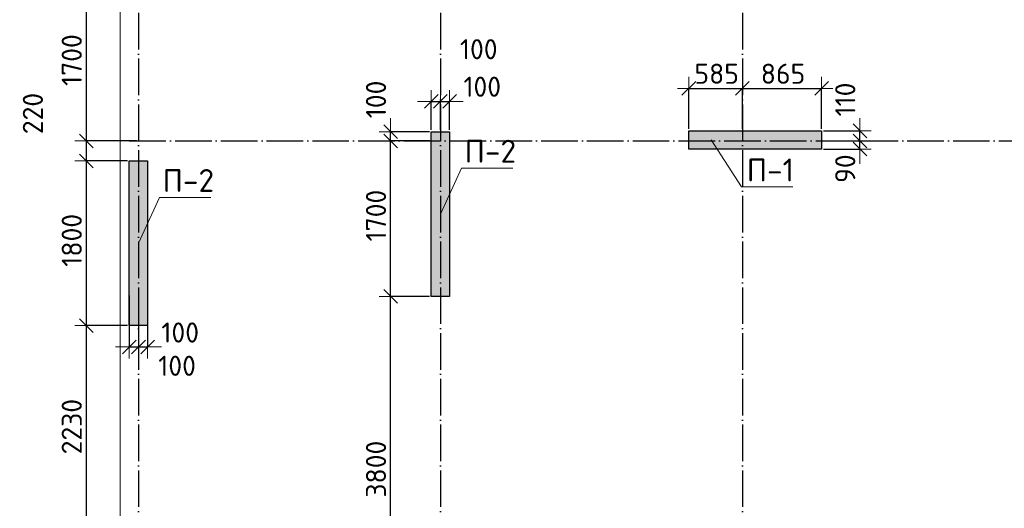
# Model space of a CAD drawing. Header units: millimetres. Extents: x 24002 to 102045, y -250 to 61883.
# Tile 17 of 31: x 24002 to 34762, y 42683 to 48025. Entities that reach past the tile are written whole.
import ezdxf

# ---------------------------------------------------------------- set-up
doc = ezdxf.new("R2010")
doc.units = ezdxf.units.MM
doc.header["$PDMODE"] = 65
doc.linetypes.add('______11', pattern=[500, 400, -50, 0, -50])
doc.linetypes.add('______5', pattern=[1100, 800, -100, 100, -100])
for name, color, linetype, lineweight in [('Standard', 7, 'Continuous', 25), ('Высотная отметка (отверстия)', 7, 'Continuous', 13), ('Размерная линия_ общее', 7, 'Continuous', 13)]:
    doc.layers.add(name, color=color, linetype=linetype, lineweight=lineweight)
doc.layers.add('Осевая линия_ общее', color=7, linetype='______5', lineweight=13, true_color=0xa0a0a0)
doc.styles.add('ISOCPEUR', font='ISOCPEUR')
doc.dimstyles.new('DIMSTYLE_12', dxfattribs={"dimtxt": 220, "dimasz": 250, "dimexe": 0, "dimexo": 0, "dimgap": 110, "dimtad": 2, "dimdec": 0, "dimrnd": 5, "dimzin": 12, "dimdsep": 46, "dimtxsty": 'ISOCPEUR', "dimblk1": 'ALL_ML_STRICH', "dimblk2": 'ALL_ML_STRICH', "dimsah": 1, "dimcen": 0, "dimclrd": 7, "dimclre": 256, "dimclrt": 7, "dimadec": 0, "dimazin": 0, "dimtfac": 1, "dimtdec": 0, "dimtix": 1, "dimtmove": 2, "dimatfit": 3, "dimfxl": 0, "dimtzin": 0, "dimlwd": 0, "dimlwe": -3, "dimarcsym": 0})
doc.dimstyles.new('DIMSTYLE_13', dxfattribs={"dimtxt": 220, "dimasz": 250, "dimexe": 0, "dimexo": 0, "dimgap": 110, "dimtad": 0, "dimdec": 0, "dimrnd": 5, "dimzin": 12, "dimdsep": 46, "dimtxsty": 'ISOCPEUR', "dimblk1": 'ALL_ML_STRICH', "dimblk2": 'ALL_ML_STRICH', "dimsah": 1, "dimcen": 0, "dimclrd": 7, "dimclre": 256, "dimclrt": 7, "dimadec": 0, "dimazin": 0, "dimtfac": 1, "dimtdec": 0, "dimtix": 1, "dimtmove": 2, "dimatfit": 3, "dimfxl": 0, "dimtvp": 1.2, "dimtzin": 0, "dimlwd": 0, "dimlwe": -3, "dimarcsym": 0})
doc.dimstyles.new('DIMSTYLE_9', dxfattribs={"dimtxt": 220, "dimasz": 250, "dimexe": 0, "dimexo": 0, "dimgap": 110, "dimtad": 2, "dimdec": 0, "dimrnd": 5, "dimzin": 12, "dimdsep": 46, "dimtxsty": 'ISOCPEUR', "dimblk1": 'ALL_ML_STRICH', "dimblk2": 'ALL_ML_STRICH', "dimsah": 1, "dimcen": 0, "dimclrd": 7, "dimclre": 256, "dimclrt": 7, "dimadec": 0, "dimazin": 0, "dimtfac": 1, "dimtdec": 0, "dimtix": 1, "dimtmove": 2, "dimatfit": 3, "dimfxl": 0, "dimtvp": 1.2, "dimtzin": 0, "dimlwd": 0, "dimlwe": -3, "dimarcsym": 0})

# ---------------------------------------------------------------- blocks, each defined once
blk = doc.blocks.new('ALL_ML_STRICH')
at = {"color": 0, "linetype": 'ByBlock', "lineweight": -2}
for p, q in [((0, -0.5), (0, 0.5)), ((-1, 0), (0.5, 0)), ((-0.3, -0.3), (0.3, 0.3))]:
    blk.add_line(p, q, dxfattribs=at)
blk = doc.blocks.new('*D43')
at = {"layer": 'DEFPOINTS', "color": 7, "linetype": 'Continuous', "lineweight": 13, "transparency": 33554687}
for p in [(28500, 45000), (28056, 41200), (28470, 41200)]:
    blk.add_point(p, dxfattribs=at)
at = {"layer": 'Размерная линия_ общее', "color": 253, "linetype": 'Continuous', "lineweight": -2, "true_color": 0xa0a0a0, "transparency": 33554687}
for p, q in [((28480, 45000), (28056, 45000)), ((28450, 41200), (28056, 41200))]:
    blk.add_line(p, q, dxfattribs=at)
at = {"layer": 'Размерная линия_ общее', "color": 7, "linetype": 'Continuous', "lineweight": -2, "transparency": 33554687}
blk.add_line((28056, 41200), (28056, 45000), dxfattribs=at)
at = {"layer": 'Размерная линия_ общее', "color": 7, "linetype": 'Continuous', "lineweight": 13, "transparency": 33554687, "xscale": 250, "yscale": 250, "zscale": 250}
for p, rotation in [((28056, 45000), 90), ((28056, 41200), 270)]:
    blk.add_blockref('ALL_ML_STRICH', p, dxfattribs=dict(at, rotation=rotation))
at = {"layer": 'Размерная линия_ общее', "color": 7, "linetype": 'Continuous', "lineweight": 13, "transparency": 33554687, "insert": (27896, 43111), "char_height": 220, "width": 880, "attachment_point": 5, "rotation": 90, "style": 'ISOCPEUR'}
blk.add_mtext('\\A1;{3800}', dxfattribs=at)
blk = doc.blocks.new('*D44')
at = {"layer": 'DEFPOINTS', "color": 7, "linetype": 'Continuous', "lineweight": 13, "transparency": 33554687}
for p in [(28500, 46700), (28056, 45000), (28500, 45000)]:
    blk.add_point(p, dxfattribs=at)
at = {"layer": 'Размерная линия_ общее', "color": 253, "linetype": 'Continuous', "lineweight": -2, "true_color": 0xa0a0a0, "transparency": 33554687}
for p, q in [((28480, 46700), (28056, 46700)), ((28480, 45000), (28056, 45000))]:
    blk.add_line(p, q, dxfattribs=at)
at = {"layer": 'Размерная линия_ общее', "color": 7, "linetype": 'Continuous', "lineweight": -2, "transparency": 33554687}
blk.add_line((28056, 45000), (28056, 46700), dxfattribs=at)
at = {"layer": 'Размерная линия_ общее', "color": 7, "linetype": 'Continuous', "lineweight": 13, "transparency": 33554687, "xscale": 250, "yscale": 250, "zscale": 250}
for p, rotation in [((28056, 46700), 90), ((28056, 45000), 270)]:
    blk.add_blockref('ALL_ML_STRICH', p, dxfattribs=dict(at, rotation=rotation))
at = {"layer": 'Размерная линия_ общее', "color": 7, "linetype": 'Continuous', "lineweight": 13, "transparency": 33554687, "insert": (27896, 45883), "char_height": 220, "width": 880, "attachment_point": 5, "rotation": 90, "style": 'ISOCPEUR'}
blk.add_mtext('\\A1;{1700}', dxfattribs=at)
blk = doc.blocks.new('*D45')
at = {"layer": 'DEFPOINTS', "color": 7, "linetype": 'Continuous', "lineweight": 13, "transparency": 33554687}
for p in [(28500, 46800), (28056, 46700), (28500, 46700)]:
    blk.add_point(p, dxfattribs=at)
at = {"layer": 'Размерная линия_ общее', "color": 253, "linetype": 'Continuous', "lineweight": -2, "true_color": 0xa0a0a0, "transparency": 33554687}
for p, q in [((28480, 46800), (28056, 46800)), ((28480, 46700), (28056, 46700))]:
    blk.add_line(p, q, dxfattribs=at)
at = {"layer": 'Размерная линия_ общее', "color": 7, "linetype": 'Continuous', "lineweight": -2, "transparency": 33554687}
blk.add_line((28056, 46700), (28056, 46800), dxfattribs=at)
at = {"layer": 'Размерная линия_ общее', "color": 7, "linetype": 'Continuous', "lineweight": 13, "transparency": 33554687, "xscale": 250, "yscale": 250, "zscale": 250}
for p, rotation in [((28056, 46700), 270), ((28056, 46800), 90)]:
    blk.add_blockref('ALL_ML_STRICH', p, dxfattribs=dict(at, rotation=rotation))
at = {"layer": 'Размерная линия_ общее', "color": 7, "linetype": 'Continuous', "lineweight": 13, "transparency": 33554687, "insert": (27896, 47153), "char_height": 220, "width": 660, "attachment_point": 5, "rotation": 90, "style": 'ISOCPEUR'}
blk.add_mtext('\\A1;{100}', dxfattribs=at)
blk = doc.blocks.new('*D96')
at = {"layer": 'DEFPOINTS', "color": 7, "linetype": 'Continuous', "lineweight": 13, "transparency": 33554687}
for p in [(31315, 47274), (31315, 46810), (31900, 46810)]:
    blk.add_point(p, dxfattribs=at)
at = {"layer": 'Размерная линия_ общее', "color": 253, "linetype": 'Continuous', "lineweight": -2, "true_color": 0xa0a0a0, "transparency": 33554687}
for p, q in [((31315, 46830), (31315, 47274)), ((31900, 46830), (31900, 47274))]:
    blk.add_line(p, q, dxfattribs=at)
at = {"layer": 'Размерная линия_ общее', "color": 7, "linetype": 'Continuous', "lineweight": -2, "transparency": 33554687}
blk.add_line((31315, 47274), (31900, 47274), dxfattribs=at)
at = {"layer": 'Размерная линия_ общее', "color": 7, "linetype": 'Continuous', "lineweight": 13, "transparency": 33554687, "xscale": 250, "yscale": 250, "zscale": 250, "rotation": 180}
blk.add_blockref('ALL_ML_STRICH', (31315, 47274), dxfattribs=at)
at = {"layer": 'Размерная линия_ общее', "color": 7, "linetype": 'Continuous', "lineweight": 13, "transparency": 33554687, "xscale": 250, "yscale": 250, "zscale": 250}
blk.add_blockref('ALL_ML_STRICH', (31900, 47274), dxfattribs=at)
at = {"layer": 'Размерная линия_ общее', "color": 7, "linetype": 'Continuous', "lineweight": 13, "transparency": 33554687, "insert": (31619, 47434), "char_height": 220, "width": 660, "attachment_point": 5, "style": 'ISOCPEUR'}
blk.add_mtext('\\A1;{585}', dxfattribs=at)
blk = doc.blocks.new('*D97')
at = {"layer": 'DEFPOINTS', "color": 7, "linetype": 'Continuous', "lineweight": 13, "transparency": 33554687}
for p in [(31900, 47274), (31900, 46810), (32765, 46810)]:
    blk.add_point(p, dxfattribs=at)
at = {"layer": 'Размерная линия_ общее', "color": 253, "linetype": 'Continuous', "lineweight": -2, "true_color": 0xa0a0a0, "transparency": 33554687}
for p, q in [((31900, 46830), (31900, 47274)), ((32765, 46830), (32765, 47274))]:
    blk.add_line(p, q, dxfattribs=at)
at = {"layer": 'Размерная линия_ общее', "color": 7, "linetype": 'Continuous', "lineweight": -2, "transparency": 33554687}
blk.add_line((31900, 47274), (32765, 47274), dxfattribs=at)
at = {"layer": 'Размерная линия_ общее', "color": 7, "linetype": 'Continuous', "lineweight": 13, "transparency": 33554687, "xscale": 250, "yscale": 250, "zscale": 250, "rotation": 180}
blk.add_blockref('ALL_ML_STRICH', (31900, 47274), dxfattribs=at)
at = {"layer": 'Размерная линия_ общее', "color": 7, "linetype": 'Continuous', "lineweight": 13, "transparency": 33554687, "xscale": 250, "yscale": 250, "zscale": 250}
blk.add_blockref('ALL_ML_STRICH', (32765, 47274), dxfattribs=at)
at = {"layer": 'Размерная линия_ общее', "color": 7, "linetype": 'Continuous', "lineweight": 13, "transparency": 33554687, "insert": (32344, 47434), "char_height": 220, "width": 660, "attachment_point": 5, "style": 'ISOCPEUR'}
blk.add_mtext('\\A1;{865}', dxfattribs=at)
blk = doc.blocks.new('*D100')
at = {"layer": 'DEFPOINTS', "color": 7, "linetype": 'Continuous', "lineweight": 13, "transparency": 33554687}
for p in [(25200, 45030), (25300, 45030), (25200, 44447)]:
    blk.add_point(p, dxfattribs=at)
at = {"layer": 'Размерная линия_ общее', "color": 253, "linetype": 'Continuous', "lineweight": -2, "true_color": 0xa0a0a0, "transparency": 33554687}
for p, q in [((25200, 45010), (25200, 44447)), ((25300, 45010), (25300, 44447))]:
    blk.add_line(p, q, dxfattribs=at)
at = {"layer": 'Размерная линия_ общее', "color": 7, "linetype": 'Continuous', "lineweight": -2, "transparency": 33554687}
blk.add_line((25200, 44447), (25300, 44447), dxfattribs=at)
at = {"layer": 'Размерная линия_ общее', "color": 7, "linetype": 'Continuous', "lineweight": 13, "transparency": 33554687, "xscale": 250, "yscale": 250, "zscale": 250}
blk.add_blockref('ALL_ML_STRICH', (25300, 44447), dxfattribs=at)
at = {"layer": 'Размерная линия_ общее', "color": 7, "linetype": 'Continuous', "lineweight": 13, "transparency": 33554687, "xscale": 250, "yscale": 250, "zscale": 250, "rotation": 180}
blk.add_blockref('ALL_ML_STRICH', (25200, 44447), dxfattribs=at)
at = {"layer": 'Размерная линия_ общее', "color": 7, "linetype": 'Continuous', "lineweight": 13, "transparency": 33554687, "insert": (25722, 44241), "char_height": 220, "width": 660, "attachment_point": 5, "style": 'ISOCPEUR'}
blk.add_mtext('\\A1;{100}', dxfattribs=at)
blk = doc.blocks.new('*D101')
at = {"layer": 'DEFPOINTS', "color": 7, "linetype": 'Continuous', "lineweight": 13, "transparency": 33554687}
for p in [(25300, 45030), (25400, 45030), (25300, 44447)]:
    blk.add_point(p, dxfattribs=at)
at = {"layer": 'Размерная линия_ общее', "color": 253, "linetype": 'Continuous', "lineweight": -2, "true_color": 0xa0a0a0, "transparency": 33554687}
for p, q in [((25300, 45010), (25300, 44447)), ((25400, 45010), (25400, 44447))]:
    blk.add_line(p, q, dxfattribs=at)
at = {"layer": 'Размерная линия_ общее', "color": 7, "linetype": 'Continuous', "lineweight": -2, "transparency": 33554687}
blk.add_line((25300, 44447), (25400, 44447), dxfattribs=at)
at = {"layer": 'Размерная линия_ общее', "color": 7, "linetype": 'Continuous', "lineweight": 13, "transparency": 33554687, "xscale": 250, "yscale": 250, "zscale": 250}
blk.add_blockref('ALL_ML_STRICH', (25400, 44447), dxfattribs=at)
at = {"layer": 'Размерная линия_ общее', "color": 7, "linetype": 'Continuous', "lineweight": 13, "transparency": 33554687, "xscale": 250, "yscale": 250, "zscale": 250, "rotation": 180}
blk.add_blockref('ALL_ML_STRICH', (25300, 44447), dxfattribs=at)
at = {"layer": 'Размерная линия_ общее', "color": 7, "linetype": 'Continuous', "lineweight": 13, "transparency": 33554687, "insert": (25756, 44605), "char_height": 220, "width": 660, "attachment_point": 5, "style": 'ISOCPEUR'}
blk.add_mtext('\\A1;{100}', dxfattribs=at)
blk = doc.blocks.new('*D109')
at = {"layer": 'DEFPOINTS', "color": 7, "linetype": 'Continuous', "lineweight": 13, "transparency": 33554687}
for p in [(28500, 47131), (28500, 46800), (28600, 46800)]:
    blk.add_point(p, dxfattribs=at)
at = {"layer": 'Размерная линия_ общее', "color": 253, "linetype": 'Continuous', "lineweight": -2, "true_color": 0xa0a0a0, "transparency": 33554687}
for p, q in [((28500, 46820), (28500, 47131)), ((28600, 46820), (28600, 47131))]:
    blk.add_line(p, q, dxfattribs=at)
at = {"layer": 'Размерная линия_ общее', "color": 7, "linetype": 'Continuous', "lineweight": -2, "transparency": 33554687}
blk.add_line((28500, 47131), (28600, 47131), dxfattribs=at)
at = {"layer": 'Размерная линия_ общее', "color": 7, "linetype": 'Continuous', "lineweight": 13, "transparency": 33554687, "xscale": 250, "yscale": 250, "zscale": 250}
blk.add_blockref('ALL_ML_STRICH', (28600, 47131), dxfattribs=at)
at = {"layer": 'Размерная линия_ общее', "color": 7, "linetype": 'Continuous', "lineweight": 13, "transparency": 33554687, "xscale": 250, "yscale": 250, "zscale": 250, "rotation": 180}
blk.add_blockref('ALL_ML_STRICH', (28500, 47131), dxfattribs=at)
at = {"layer": 'Размерная линия_ общее', "color": 7, "linetype": 'Continuous', "lineweight": 13, "transparency": 33554687, "insert": (29019, 47702), "char_height": 220, "width": 660, "attachment_point": 5, "style": 'ISOCPEUR'}
blk.add_mtext('\\A1;{100}', dxfattribs=at)
blk = doc.blocks.new('*D110')
at = {"layer": 'DEFPOINTS', "color": 7, "linetype": 'Continuous', "lineweight": 13, "transparency": 33554687}
for p in [(28600, 47131), (28600, 46800), (28700, 46800)]:
    blk.add_point(p, dxfattribs=at)
at = {"layer": 'Размерная линия_ общее', "color": 253, "linetype": 'Continuous', "lineweight": -2, "true_color": 0xa0a0a0, "transparency": 33554687}
for p, q in [((28600, 46820), (28600, 47131)), ((28700, 46820), (28700, 47131))]:
    blk.add_line(p, q, dxfattribs=at)
at = {"layer": 'Размерная линия_ общее', "color": 7, "linetype": 'Continuous', "lineweight": -2, "transparency": 33554687}
blk.add_line((28600, 47131), (28700, 47131), dxfattribs=at)
at = {"layer": 'Размерная линия_ общее', "color": 7, "linetype": 'Continuous', "lineweight": 13, "transparency": 33554687, "xscale": 250, "yscale": 250, "zscale": 250}
blk.add_blockref('ALL_ML_STRICH', (28700, 47131), dxfattribs=at)
at = {"layer": 'Размерная линия_ общее', "color": 7, "linetype": 'Continuous', "lineweight": 13, "transparency": 33554687, "xscale": 250, "yscale": 250, "zscale": 250, "rotation": 180}
blk.add_blockref('ALL_ML_STRICH', (28600, 47131), dxfattribs=at)
at = {"layer": 'Размерная линия_ общее', "color": 7, "linetype": 'Continuous', "lineweight": 13, "transparency": 33554687, "insert": (29057, 47292), "char_height": 220, "width": 660, "attachment_point": 5, "style": 'ISOCPEUR'}
blk.add_mtext('\\A1;{100}', dxfattribs=at)
blk = doc.blocks.new('*D151')
at = {"layer": 'DEFPOINTS', "color": 7, "linetype": 'Continuous', "lineweight": 13, "transparency": 33554687}
for p in [(32765, 46700), (32765, 46610), (33184, 46610)]:
    blk.add_point(p, dxfattribs=at)
at = {"layer": 'Размерная линия_ общее', "color": 253, "linetype": 'Continuous', "lineweight": -2, "true_color": 0xa0a0a0, "transparency": 33554687}
for p, q in [((32785, 46700), (33184, 46700)), ((32785, 46610), (33184, 46610))]:
    blk.add_line(p, q, dxfattribs=at)
at = {"layer": 'Размерная линия_ общее', "color": 7, "linetype": 'Continuous', "lineweight": -2, "transparency": 33554687}
blk.add_line((33184, 46610), (33184, 46700), dxfattribs=at)
at = {"layer": 'Размерная линия_ общее', "color": 7, "linetype": 'Continuous', "lineweight": 13, "transparency": 33554687, "xscale": 250, "yscale": 250, "zscale": 250}
for p, rotation in [((33184, 46610), 270), ((33184, 46700), 90)]:
    blk.add_blockref('ALL_ML_STRICH', p, dxfattribs=dict(at, rotation=rotation))
at = {"layer": 'Размерная линия_ общее', "color": 7, "linetype": 'Continuous', "lineweight": 13, "transparency": 33554687, "insert": (33024, 46396), "char_height": 220, "width": 440, "attachment_point": 5, "rotation": 90, "style": 'ISOCPEUR'}
blk.add_mtext('\\A1;{90}', dxfattribs=at)
blk = doc.blocks.new('*D152')
at = {"layer": 'DEFPOINTS', "color": 7, "linetype": 'Continuous', "lineweight": 13, "transparency": 33554687}
for p in [(32765, 46810), (32765, 46700), (33184, 46700)]:
    blk.add_point(p, dxfattribs=at)
at = {"layer": 'Размерная линия_ общее', "color": 253, "linetype": 'Continuous', "lineweight": -2, "true_color": 0xa0a0a0, "transparency": 33554687}
for p, q in [((32785, 46810), (33184, 46810)), ((32785, 46700), (33184, 46700))]:
    blk.add_line(p, q, dxfattribs=at)
at = {"layer": 'Размерная линия_ общее', "color": 7, "linetype": 'Continuous', "lineweight": -2, "transparency": 33554687}
blk.add_line((33184, 46700), (33184, 46810), dxfattribs=at)
at = {"layer": 'Размерная линия_ общее', "color": 7, "linetype": 'Continuous', "lineweight": 13, "transparency": 33554687, "xscale": 250, "yscale": 250, "zscale": 250}
for p, rotation in [((33184, 46700), 270), ((33184, 46810), 90)]:
    blk.add_blockref('ALL_ML_STRICH', p, dxfattribs=dict(at, rotation=rotation))
at = {"layer": 'Размерная линия_ общее', "color": 7, "linetype": 'Continuous', "lineweight": 13, "transparency": 33554687, "insert": (33024, 47152), "char_height": 220, "width": 660, "attachment_point": 5, "rotation": 90, "style": 'ISOCPEUR'}
blk.add_mtext('\\A1;{110}', dxfattribs=at)
blk = doc.blocks.new('*D163')
at = {"layer": 'DEFPOINTS', "color": 7, "linetype": 'Continuous', "lineweight": 13, "transparency": 33554687}
for p in [(25200, 44680), (24731, 42450), (25200, 42450)]:
    blk.add_point(p, dxfattribs=at)
at = {"layer": 'Размерная линия_ общее', "color": 253, "linetype": 'Continuous', "lineweight": -2, "true_color": 0xa0a0a0, "transparency": 33554687}
for p, q in [((25180, 44680), (24731, 44680)), ((25180, 42450), (24731, 42450))]:
    blk.add_line(p, q, dxfattribs=at)
at = {"layer": 'Размерная линия_ общее', "color": 7, "linetype": 'Continuous', "lineweight": -2, "transparency": 33554687}
blk.add_line((24731, 42450), (24731, 44680), dxfattribs=at)
at = {"layer": 'Размерная линия_ общее', "color": 7, "linetype": 'Continuous', "lineweight": 13, "transparency": 33554687, "xscale": 250, "yscale": 250, "zscale": 250}
for p, rotation in [((24731, 44680), 90), ((24731, 42450), 270)]:
    blk.add_blockref('ALL_ML_STRICH', p, dxfattribs=dict(at, rotation=rotation))
at = {"layer": 'Размерная линия_ общее', "color": 7, "linetype": 'Continuous', "lineweight": 13, "transparency": 33554687, "insert": (24571, 43576), "char_height": 220, "width": 880, "attachment_point": 5, "rotation": 90, "style": 'ISOCPEUR'}
blk.add_mtext('\\A1;{2230}', dxfattribs=at)
blk = doc.blocks.new('*D164')
at = {"layer": 'DEFPOINTS', "color": 7, "linetype": 'Continuous', "lineweight": 13, "transparency": 33554687}
for p in [(25200, 46480), (24731, 44680), (25200, 44680)]:
    blk.add_point(p, dxfattribs=at)
at = {"layer": 'Размерная линия_ общее', "color": 253, "linetype": 'Continuous', "lineweight": -2, "true_color": 0xa0a0a0, "transparency": 33554687}
for p, q in [((25180, 46480), (24731, 46480)), ((25180, 44680), (24731, 44680))]:
    blk.add_line(p, q, dxfattribs=at)
at = {"layer": 'Размерная линия_ общее', "color": 7, "linetype": 'Continuous', "lineweight": -2, "transparency": 33554687}
blk.add_line((24731, 44680), (24731, 46480), dxfattribs=at)
at = {"layer": 'Размерная линия_ общее', "color": 7, "linetype": 'Continuous', "lineweight": 13, "transparency": 33554687, "xscale": 250, "yscale": 250, "zscale": 250}
for p, rotation in [((24731, 46480), 90), ((24731, 44680), 270)]:
    blk.add_blockref('ALL_ML_STRICH', p, dxfattribs=dict(at, rotation=rotation))
at = {"layer": 'Размерная линия_ общее', "color": 7, "linetype": 'Continuous', "lineweight": 13, "transparency": 33554687, "insert": (24571, 45613), "char_height": 220, "width": 880, "attachment_point": 5, "rotation": 90, "style": 'ISOCPEUR'}
blk.add_mtext('\\A1;{1800}', dxfattribs=at)
blk = doc.blocks.new('*D165')
at = {"layer": 'DEFPOINTS', "color": 7, "linetype": 'Continuous', "lineweight": 13, "transparency": 33554687}
for p in [(25300, 46700), (24731, 46480), (25200, 46480)]:
    blk.add_point(p, dxfattribs=at)
at = {"layer": 'Размерная линия_ общее', "color": 253, "linetype": 'Continuous', "lineweight": -2, "true_color": 0xa0a0a0, "transparency": 33554687}
for p, q in [((25280, 46700), (24731, 46700)), ((25180, 46480), (24731, 46480))]:
    blk.add_line(p, q, dxfattribs=at)
at = {"layer": 'Размерная линия_ общее', "color": 7, "linetype": 'Continuous', "lineweight": -2, "transparency": 33554687}
blk.add_line((24731, 46480), (24731, 46700), dxfattribs=at)
at = {"layer": 'Размерная линия_ общее', "color": 7, "linetype": 'Continuous', "lineweight": 13, "transparency": 33554687, "xscale": 250, "yscale": 250, "zscale": 250}
for p, rotation in [((24731, 46700), 90), ((24731, 46480), 270)]:
    blk.add_blockref('ALL_ML_STRICH', p, dxfattribs=dict(at, rotation=rotation))
at = {"layer": 'Размерная линия_ общее', "color": 7, "linetype": 'Continuous', "lineweight": 13, "transparency": 33554687, "insert": (24146, 46999), "char_height": 220, "width": 660, "attachment_point": 5, "rotation": 90, "style": 'ISOCPEUR'}
blk.add_mtext('\\A1;{220}', dxfattribs=at)
blk = doc.blocks.new('*D166')
at = {"layer": 'DEFPOINTS', "color": 7, "linetype": 'Continuous', "lineweight": 13, "transparency": 33554687}
for p in [(25300, 48400), (24731, 46700), (25300, 46700)]:
    blk.add_point(p, dxfattribs=at)
at = {"layer": 'Размерная линия_ общее', "color": 253, "linetype": 'Continuous', "lineweight": -2, "true_color": 0xa0a0a0, "transparency": 33554687}
for p, q in [((25280, 48400), (24731, 48400)), ((25280, 46700), (24731, 46700))]:
    blk.add_line(p, q, dxfattribs=at)
at = {"layer": 'Размерная линия_ общее', "color": 7, "linetype": 'Continuous', "lineweight": -2, "transparency": 33554687}
blk.add_line((24731, 46700), (24731, 48400), dxfattribs=at)
at = {"layer": 'Размерная линия_ общее', "color": 7, "linetype": 'Continuous', "lineweight": 13, "transparency": 33554687, "xscale": 250, "yscale": 250, "zscale": 250}
for p, rotation in [((24731, 48400), 90), ((24731, 46700), 270)]:
    blk.add_blockref('ALL_ML_STRICH', p, dxfattribs=dict(at, rotation=rotation))
at = {"layer": 'Размерная линия_ общее', "color": 7, "linetype": 'Continuous', "lineweight": 13, "transparency": 33554687, "insert": (24571, 47583), "char_height": 220, "width": 880, "attachment_point": 5, "rotation": 90, "style": 'ISOCPEUR'}
blk.add_mtext('\\A1;{1700}', dxfattribs=at)

msp = doc.modelspace()

# ---------------------------------------------------------------- hatches: boundary and pattern name
at = {"linetype": 'Continuous', "lineweight": 13, "transparency": 33554687}
for points in [[(28500, 45000), (28700, 45000), (28700, 46800), (28500, 46800)], [(25200, 44680), (25400, 44680), (25400, 46480), (25200, 46480)]]:
    msp.add_hatch(color=7, dxfattribs=at).paths.add_polyline_path(points)
at = {"layer": 'Standard', "linetype": 'Continuous', "lineweight": 13, "transparency": 33554687}
msp.add_hatch(color=7, dxfattribs=at).paths.add_polyline_path([(32765, 46610), (32765, 46810), (31315, 46810), (31315, 46610)])

# ---------------------------------------------------------------- linework, layer by layer
at = {"color": 7, "linetype": 'Continuous', "lineweight": -3, "transparency": 33554687}
for p, q in [((28500, 45000), (28500, 46800)), ((28500, 46800), (28700, 46800)), ((28700, 46800), (28700, 45000)), ((25200, 44680), (25200, 46480)), ((25200, 46480), (25400, 46480)), ((25400, 46480), (25400, 44680)), ((28700, 45000), (28500, 45000)), ((25400, 44680), (25200, 44680))]:
    msp.add_line(p, q, dxfattribs=at)
at = {"layer": 'Standard', "color": 7, "linetype": 'Continuous', "lineweight": -3, "transparency": 33554687}
for p, q in [((31315, 46610), (31315, 46810)), ((31315, 46810), (32765, 46810)), ((32765, 46810), (32765, 46610)), ((32765, 46610), (31315, 46610))]:
    msp.add_line(p, q, dxfattribs=at)
at = {"layer": 'Standard', "color": 7, "linetype": 'Continuous', "lineweight": 13, "transparency": 33554687}
msp.add_lwpolyline([(25100, 39650), (67580, 39650), (67580, 54200), (25100, 54200), (25100, 39650)], dxfattribs=at)
at = {"layer": 'Высотная отметка (отверстия)', "color": 7, "linetype": 'Continuous', "lineweight": 13, "transparency": 33554687}
for points in [[(31560, 46710), (31891.2, 46196.5), (32451.2, 46196.5)], [(28600, 45900), (28830.7, 46401.9), (29390.7, 46401.9)], [(25300, 45580), (25530.7, 46081.9), (26090.7, 46081.9)]]:
    msp.add_lwpolyline(points, dxfattribs=at)
at = {"layer": 'Осевая линия_ общее', "color": 253, "linetype": '______11', "lineweight": -3, "true_color": 0xa0a0a0, "transparency": 33554687}
for p, q in [((25300, 54100), (25300, 37910.9)), ((28600, 54100), (28600, 37910.9)), ((31900, 54100), (31900, 37910.9)), ((25200, 46700), (69209.2, 46700))]:
    msp.add_line(p, q, dxfattribs=at)

# ---------------------------------------------------------------- texts
at = {"layer": 'Высотная отметка (отверстия)', "color": 7, "linetype": 'Continuous', "lineweight": 13, "transparency": 33554687, "char_height": 250, "attachment_point": 8, "style": 'ISOCPEUR'}
for s, insert, width in [('\\A1;{\\fISOCPEUR|i0|b0;\\H250.000000;\\W1.000000;\\C7;П-2}\\P', (29145.7, 46461.9), 664.583), ('\\A1;{\\fISOCPEUR|i0|b0;\\H250.000000;\\W1.000000;\\C7;П-1}\\P', (32206.2, 46256.5), 604.167), ('\\A1;{\\fISOCPEUR|i0|b0;\\H250.000000;\\W1.000000;\\C7;П-2}\\P', (25845.7, 46141.9), 664.583)]:
    msp.add_mtext(s, dxfattribs=dict(at, insert=insert, width=width))

# ---------------------------------------------------------------- dimensions: what is measured, and where the dimension line sits
at = {"layer": 'Размерная линия_ общее', "color": 7, "linetype": 'Continuous', "lineweight": 13, "transparency": 33554687}
for base, p1, p2, dimstyle, picture, middle in [((24730.5, 48400), (25280, 46700), (25280, 48400), 'DIMSTYLE_12', '*D166', (24570.5, 47583)), ((28056.4, 46800), (28480, 46700), (28480, 46800), 'DIMSTYLE_9', '*D45', (27895.8, 47153.1)), ((33183.9, 46810), (32785, 46700), (32785, 46810), 'DIMSTYLE_9', '*D152', (33023.8, 47151.5)), ((24730.5, 46700), (25180, 46480), (25280, 46700), 'DIMSTYLE_9', '*D165', (24146.3, 46999)), ((28056.4, 46700), (28480, 45000), (28480, 46700), 'DIMSTYLE_12', '*D44', (27896.4, 45883)), ((33183.9, 46700), (32785, 46610), (32785, 46700), 'DIMSTYLE_9', '*D151', (33023.7, 46396.5)), ((24730.5, 46480), (25180, 44680), (25180, 46480), 'DIMSTYLE_12', '*D164', (24570.5, 45613)), ((28056.4, 45000), (28450, 41200), (28480, 45000), 'DIMSTYLE_12', '*D43', (27896.4, 43111)), ((24730.5, 44680), (25180, 42450), (25180, 44680), 'DIMSTYLE_12', '*D163', (24570.5, 43576))]:
    dim = msp.add_linear_dim(base=base, p1=p1, p2=p2, angle=90, dimstyle=dimstyle, override={"dimpost": '<>', "dimclrd": 7, "dimclre": 253, "dimclrt": 7, "dimlwd": 0, "dimlwe": 65533}, dxfattribs=at)
    dim.commit()
    dim.dimension.update_dxf_attribs({"geometry": picture, "text_midpoint": middle, "dimtype": 160})
for base, p1, p2, dimstyle, picture, middle in [((28600, 47131.2), (28500, 46820), (28600, 46820), 'DIMSTYLE_9', '*D109', (29019.2, 47702.3)), ((31900, 47274.2), (31315, 46830), (31900, 46830), 'DIMSTYLE_9', '*D96', (31618.5, 47434.2)), ((32765, 47274.2), (31900, 46830), (32765, 46830), 'DIMSTYLE_12', '*D97', (32343.5, 47434.2)), ((28700, 47131.2), (28600, 46820), (28700, 46820), 'DIMSTYLE_9', '*D110', (29057.5, 47291.6)), ((25300, 44447.1), (25200, 45010), (25300, 45010), 'DIMSTYLE_13', '*D100', (25722.1, 44241.5)), ((25400, 44447.1), (25300, 45010), (25400, 45010), 'DIMSTYLE_9', '*D101', (25756, 44605))]:
    dim = msp.add_linear_dim(base=base, p1=p1, p2=p2, dimstyle=dimstyle, override={"dimpost": '<>', "dimclrd": 7, "dimclre": 253, "dimclrt": 7, "dimlwd": 0, "dimlwe": 65533}, dxfattribs=at)
    dim.commit()
    dim.dimension.update_dxf_attribs({"geometry": picture, "text_midpoint": middle, "dimtype": 160})

doc.saveas('drawing.dxf')
